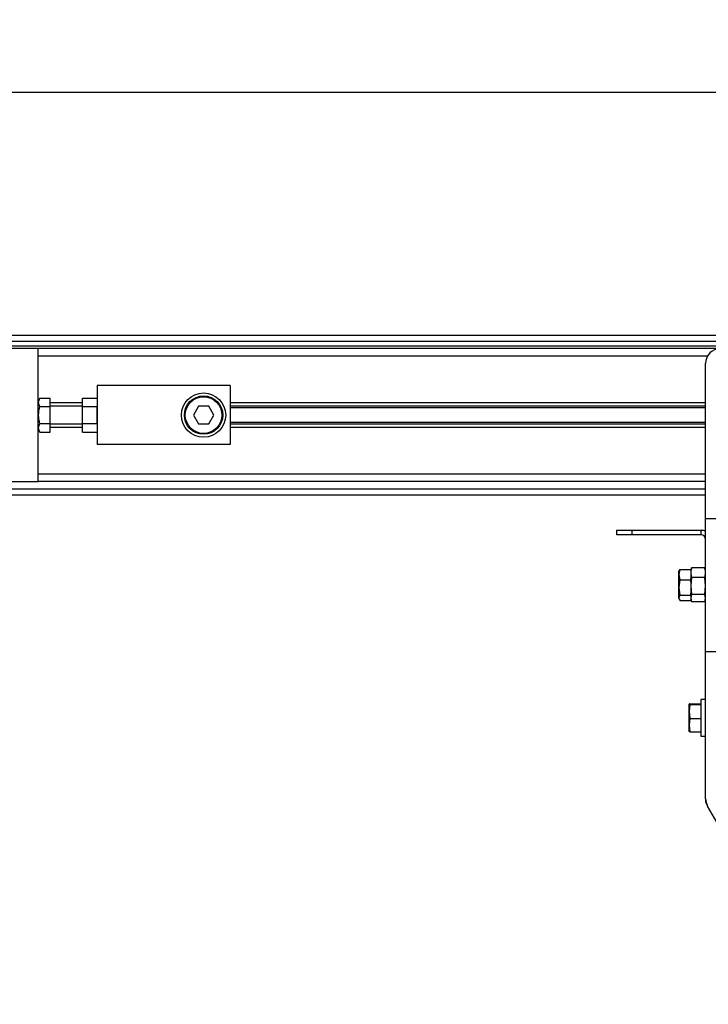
# Model space of a CAD drawing. Header units: millimetres. Extents: x 0 to 420, y 0 to 297.
# Tile 11 of 22: x 89 to 126, y 202 to 255. Entities that reach past the tile are written whole.
import ezdxf

# ---------------------------------------------------------------- set-up
doc = ezdxf.new("R2010")
doc.units = ezdxf.units.MM
doc.layers.add('QUOTE', color=174, linetype='Continuous')
doc.styles.add('SLDTEXTSTYLE3', font='TXT', dxfattribs={"width": 0.75})
doc.dimstyles.new('SLDDIMSTYLE0', dxfattribs={"dimtxt": 3, "dimasz": 3, "dimexe": 0, "dimexo": 0.0625, "dimgap": 0.75, "dimtad": 1, "dimlfac": 6.278429, "dimrnd": 1e-09, "dimzin": 12, "dimdsep": 46, "dimtxsty": 'SLDTEXTSTYLE3', "dimsah": 1, "dimcen": 0.09, "dimadec": 0, "dimazin": 3, "dimtfac": 1, "dimtdec": 3, "dimtofl": 0, "dimtmove": 0, "dimatfit": 3, "dimfxl": 0, "dimfrac": 2, "dimtolj": 1, "dimtzin": 12, "dimarcsym": 0})

# ---------------------------------------------------------------- blocks, each defined once
blk = doc.blocks.new('_D')
at = {"layer": 'QUOTE'}
for p, q in [((60.362, 235.871), (60.362, 253.273)), ((219.638, 235.871), (219.638, 253.273)), ((219.638, 251.273), (60.362, 251.273))]:
    blk.add_line(p, q, dxfattribs=at)
for points in [[(60.362, 251.273), (63.362, 250.773), (63.362, 251.773)], [(219.638, 251.273), (216.638, 251.773), (216.638, 250.773)]]:
    blk.add_solid(points, dxfattribs=at)
at = {"layer": 'QUOTE', "insert": (135.567, 255.14), "char_height": 3, "attachment_point": 1, "style": 'SLDTEXTSTYLE3'}
blk.add_mtext('1000', dxfattribs=at)

msp = doc.modelspace()

# ---------------------------------------------------------------- linework, layer by layer
at = {"color": 7, "linetype": 'Continuous', "lineweight": 25}
for p, q in [((219.6378, 238.1714), (60.3622, 238.1714)), ((64.7423, 237.8529), (215.2577, 237.8529)), ((64.9812, 237.614), (215.0188, 237.614)), ((89.8282, 237.4547), (65.244, 237.4547)), ((126.6209, 237.4547), (89.8282, 237.4547)), ((89.8282, 234.3867), (89.8282, 237.4547)), ((125.9312, 237.0565), (89.8282, 237.0565)), ((125.8245, 228.2964), (125.8245, 236.6583)), ((100.1811, 235.4638), (93.0137, 235.4638)), ((93.0137, 235.4638), (93.0137, 232.2782)), ((100.1811, 235.4638), (100.1811, 232.2782)), ((89.9207, 234.7906), (89.8282, 234.6304)), ((89.9207, 234.7906), (90.4653, 234.7906)), ((90.4653, 234.3308), (90.4653, 234.7906)), ((92.2173, 234.7906), (93.0137, 234.7906)), ((92.2173, 234.3308), (92.2173, 234.7906)), ((89.8282, 233.871), (89.8282, 234.3867)), ((89.9207, 234.3308), (90.4653, 234.3308)), ((92.2173, 234.532), (90.4653, 234.532)), ((92.2173, 234.3593), (90.4653, 234.3593)), ((92.2173, 234.3488), (90.4653, 234.3488)), ((90.4653, 233.4112), (90.4653, 234.3308)), ((92.2173, 234.3308), (93.0137, 234.3308)), ((92.2173, 233.4112), (92.2173, 234.3308)), ((93.0137, 233.4112), (93.0137, 234.3308)), ((98.4718, 234.3488), (98.1959, 233.871)), ((99.0235, 234.3488), (98.4718, 234.3488)), ((99.2994, 233.871), (99.0235, 234.3488)), ((125.8245, 234.532), (100.1811, 234.532)), ((125.8245, 234.3593), (100.1811, 234.3593)), ((125.8245, 234.2679), (100.1811, 234.2679)), ((89.8282, 233.3553), (89.8282, 233.871)), ((98.1959, 233.871), (98.4718, 233.3932)), ((99.0235, 233.3932), (99.2994, 233.871)), ((89.8282, 230.2873), (89.8282, 233.3553)), ((89.8282, 233.1116), (89.9207, 232.9514)), ((89.9207, 233.4112), (90.4653, 233.4112)), ((90.4653, 232.9514), (90.4653, 233.4112)), ((90.4653, 233.3932), (92.2173, 233.3932)), ((92.2173, 233.3827), (90.4653, 233.3827)), ((92.2173, 233.21), (90.4653, 233.21)), ((92.2173, 233.4112), (93.0137, 233.4112)), ((92.2173, 232.9514), (92.2173, 233.4112)), ((98.4718, 233.3932), (99.0235, 233.3932)), ((125.8245, 233.4741), (100.1811, 233.4741)), ((125.8245, 233.3827), (100.1811, 233.3827)), ((125.8245, 233.21), (100.1811, 233.21)), ((89.9207, 232.9514), (90.4653, 232.9514)), ((92.2173, 232.9514), (93.0137, 232.9514)), ((100.1811, 232.2782), (93.0137, 232.2782)), ((125.8245, 230.6855), (89.8282, 230.6855)), ((65.244, 230.2873), (89.8282, 230.2873)), ((125.8245, 230.2873), (89.8282, 230.2873)), ((60.3622, 229.5706), (125.8245, 229.5706)), ((64.7423, 229.8891), (125.8245, 229.8891)), ((125.8245, 228.2964), (128.2136, 228.2964)), ((125.8245, 221.129), (125.8245, 228.2964)), ((121.0462, 227.4203), (121.0462, 227.6593)), ((121.0462, 227.6593), (121.8426, 227.6593)), ((121.8426, 227.4203), (121.0462, 227.4203)), ((121.8426, 227.6593), (121.8426, 227.4203)), ((121.8426, 227.6593), (125.5856, 227.6593)), ((125.5856, 227.4203), (121.8426, 227.4203)), ((125.5856, 227.4203), (125.5856, 227.6593)), ((124.4324, 225.5454), (124.391, 225.266)), ((124.4061, 225.4893), (124.391, 225.4478)), ((124.391, 225.266), (124.391, 225.4478)), ((124.391, 225.266), (124.4324, 224.9866)), ((124.391, 224.5703), (124.391, 225.266)), ((124.4324, 225.5454), (125.0281, 225.5454)), ((125.0608, 225.5989), (125.0281, 225.509)), ((125.0281, 225.4677), (125.0281, 225.3711)), ((125.0281, 225.3711), (125.0281, 225.0644)), ((125.0656, 225.5972), (125.0729, 225.6297)), ((125.7796, 225.6297), (125.0729, 225.6297)), ((125.7796, 225.6297), (125.7869, 225.5972)), ((125.8245, 225.509), (125.7918, 225.5989)), ((124.4324, 224.9866), (124.391, 224.5703)), ((124.4324, 224.9866), (125.0281, 224.9866)), ((125.0729, 225.1125), (125.0281, 224.654)), ((125.0281, 224.9866), (125.0281, 225.0644)), ((125.0281, 224.8708), (125.0281, 224.9866)), ((125.0281, 224.8708), (125.0281, 224.654)), ((125.0281, 224.654), (125.0729, 224.1955)), ((125.0281, 224.654), (125.0281, 224.2698)), ((125.7796, 225.1125), (125.0729, 225.1125)), ((125.8245, 224.654), (125.7796, 225.1125)), ((125.7796, 224.1955), (125.8245, 224.654)), ((124.391, 224.5703), (124.4324, 224.1539)), ((124.391, 224.0169), (124.391, 224.5703)), ((124.4324, 224.1539), (125.0281, 224.1539)), ((125.0281, 224.1539), (125.0281, 224.2698)), ((125.0729, 224.1955), (125.0281, 223.9955)), ((125.0281, 224.1157), (125.0281, 224.1539)), ((125.0281, 224.1157), (125.0281, 223.9955)), ((125.7796, 224.1955), (125.0729, 224.1955)), ((125.8245, 223.9955), (125.7796, 224.1955)), ((124.391, 223.9775), (124.391, 224.0169)), ((124.391, 223.9775), (124.4061, 223.936)), ((124.4324, 223.8799), (125.0281, 223.8799)), ((125.0281, 223.9955), (125.0729, 223.7956)), ((125.0281, 223.9955), (125.0281, 223.9163)), ((125.0281, 223.9163), (125.0608, 223.8264)), ((125.0281, 223.8799), (125.0281, 223.9163)), ((125.7796, 223.7956), (125.0729, 223.7956)), ((125.7796, 223.7956), (125.8245, 223.9955)), ((125.7918, 223.8264), (125.8245, 223.9163)), ((125.8245, 213.1846), (125.8245, 221.129)), ((125.8245, 221.129), (128.2136, 221.129)), ((124.9328, 218.2812), (124.9325, 218.2804)), ((124.9325, 217.8817), (124.9325, 218.2795)), ((124.9739, 218.259), (124.9325, 217.8817)), ((124.9739, 218.3), (125.5696, 218.3)), ((124.9739, 218.259), (125.5696, 218.259)), ((125.8245, 218.5407), (125.5696, 218.5407)), ((125.5696, 218.5407), (125.5696, 216.7698)), ((124.9325, 217.8817), (124.9739, 217.5043)), ((124.9325, 217.1474), (124.9325, 217.8817)), ((124.9739, 217.5043), (124.9325, 217.1474)), ((124.9739, 217.5043), (125.5696, 217.5043)), ((124.9325, 217.1474), (124.9739, 216.7905)), ((124.9325, 216.811), (124.9325, 217.1474)), ((124.9739, 216.7905), (125.5696, 216.7905)), ((125.5696, 216.7698), (125.5696, 216.5498)), ((125.5696, 216.5498), (125.8245, 216.5498)), ((125.8245, 213.1846), (125.8245, 213.0992)), ((125.8245, 213.0992), (125.8291, 213.0992)), ((125.8925, 212.8626), (125.8885, 212.8603)), ((125.8885, 212.8603), (125.9312, 212.7864)), ((132.1035, 202.0955), (125.9312, 212.7864))]:
    msp.add_line(p, q, dxfattribs=at)
for radius in [1.1946, 1.0353, 0.9875]:
    msp.add_circle((98.7476, 233.871), radius, dxfattribs=at)
for centre, radius, start, end in [((126.6209, 236.6583), 0.7964, 90, 180), ((125.5856, 227.1814), 0.4778, 60, 90), ((125.5856, 227.1814), 0.2389, 0, 90), ((126.6209, 213.1846), 0.7964, 180, 210), ((126.3023, 213.0992), 0.4778, 180, 210)]:
    msp.add_arc(centre, radius, start, end, dxfattribs=at)
for points, knots in [([(89.9207, 234.3308), (89.8835, 234.4129), (89.8141, 234.5666), (89.8868, 234.7194), (89.9207, 234.7906)], [0, 0, 0, 0, 0.5347163, 1, 1, 1, 1]), ([(89.9207, 233.4112), (89.9106, 233.4481), (89.8592, 233.6364), (89.8284, 233.9534), (89.8933, 234.2186), (89.9207, 234.3308)], [0, 0, 0, 0, 0.1234652, 0.6294359, 1, 1, 1, 1]), ([(89.9207, 232.9514), (89.8835, 233.0336), (89.8141, 233.1872), (89.8868, 233.3401), (89.9207, 233.4112)], [0, 0, 0, 0, 0.5347163, 1, 1, 1, 1]), ([(124.4106, 225.4878), (124.4123, 225.4977), (124.4158, 225.517), (124.4269, 225.5361), (124.4324, 225.5454)], [0, 0, 0, 0, 0.5115217, 1, 1, 1, 1]), ([(125.0729, 225.6297), (125.0668, 225.61), (125.0401, 225.5246), (125.0333, 225.4379), (125.0281, 225.3711)], [0, 0, 0, 0, 0.2308557, 1, 1, 1, 1]), ([(125.0281, 225.3711), (125.0361, 225.2879), (125.0444, 225.2012), (125.0719, 225.1159), (125.0729, 225.1125)], [0, 0, 0, 0, 0.9603374, 1, 1, 1, 1]), ([(125.8245, 225.3711), (125.8193, 225.4379), (125.8125, 225.5246), (125.7858, 225.61), (125.7796, 225.6297)], [0, 0, 0, 0, 0.7691443, 1, 1, 1, 1]), ([(125.7796, 225.1125), (125.7807, 225.1159), (125.8082, 225.2012), (125.8165, 225.2879), (125.8245, 225.3711)], [0, 0, 0, 0, 0.0396626, 1, 1, 1, 1]), ([(124.4324, 224.1539), (124.4273, 224.1445), (124.4026, 224.0993), (124.3961, 224.0534), (124.391, 224.0169)], [0, 0, 0, 0, 0.2061857, 1, 1, 1, 1]), ([(124.391, 224.0169), (124.3982, 223.9734), (124.4058, 223.9274), (124.4311, 223.8823), (124.4324, 223.8799)], [0, 0, 0, 0, 0.9470257, 1, 1, 1, 1]), ([(124.9739, 218.3), (124.9688, 218.2986), (124.9441, 218.2918), (124.9377, 218.285), (124.9325, 218.2795)], [0, 0, 0, 0, 0.2061857, 1, 1, 1, 1]), ([(124.9325, 218.2795), (124.9397, 218.273), (124.9473, 218.2661), (124.9726, 218.2594), (124.9739, 218.259)], [0, 0, 0, 0, 0.9470257, 1, 1, 1, 1]), ([(124.9739, 216.7905), (124.9726, 216.7909), (124.9473, 216.7976), (124.9397, 216.8045), (124.9325, 216.811)], [0, 0, 0, 0, 0.0529743, 1, 1, 1, 1])]:
    msp.add_open_spline(points, degree=3, knots=knots, dxfattribs=at)

# ---------------------------------------------------------------- dimensions: what is measured, and where the dimension line sits
at = {"layer": 'QUOTE'}
dim = msp.add_linear_dim(base=(60.3622, 251.2731), p1=(219.6378, 233.871), p2=(60.3622, 233.871), dimstyle='SLDDIMSTYLE0', dxfattribs=at)
dim.commit()
dim.dimension.update_dxf_attribs({"geometry": '_D', "text_midpoint": (140, 251.2731), "dimtype": 160})

doc.saveas('drawing.dxf')
